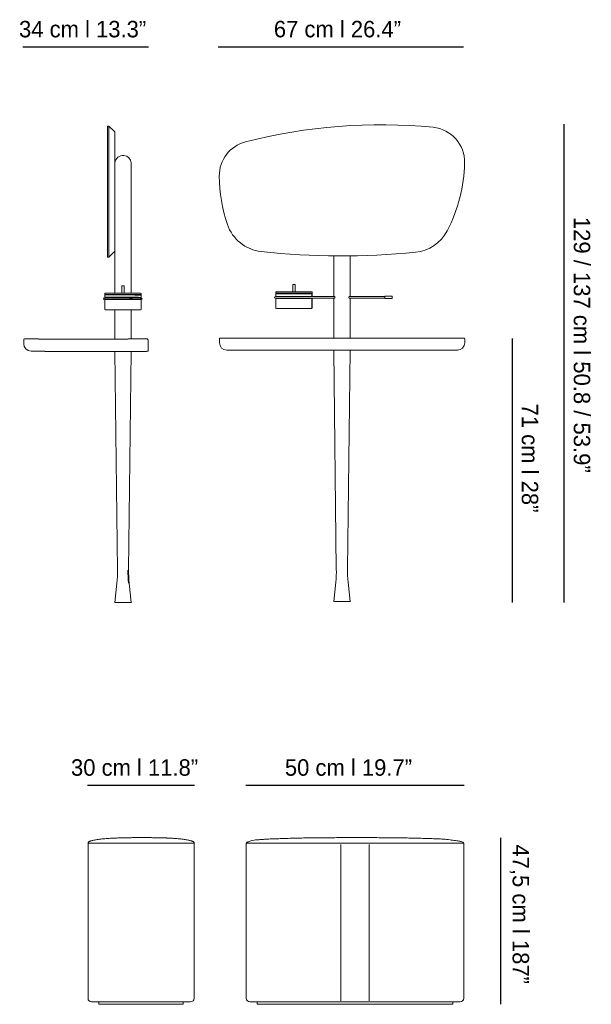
# Model space of a CAD drawing. Header units: inches. Extents: x 73 to 138, y -199 to -88.
import ezdxf

# ---------------------------------------------------------------- set-up
doc = ezdxf.new("R2010")
doc.units = ezdxf.units.IN
doc.header["$MEASUREMENT"] = 0
doc.layers.add('Capa 1', color=7, linetype='Continuous')

msp = doc.modelspace()

# ---------------------------------------------------------------- hatches: boundary and pattern name
at = {"layer": 'Capa 1', "true_color": 0xececec}
h = msp.add_hatch(color=7, dxfattribs=at)
h.dxf.hatch_style = 2
h.paths.add_polyline_path([(106, -119), (106, -119.28), (106, -119)])
h = msp.add_hatch(color=7, dxfattribs=at)
h.dxf.hatch_style = 2
edge = h.paths.add_edge_path()
edge.add_spline(control_points=[(82.47, -119.62), (82.47, -119.62), (82.47, -119.45), (82.47, -119.45), (82.36, -119.51), (82.36, -119.57), (82.47, -119.62)], knot_values=[0, 0, 0, 0, 0.352778, 0.352778, 0.352778, 0.705556, 0.705556, 0.705556, 0.705556], degree=3, periodic=0)
edge.add_line((82.47, -119.62), (82.47, -119.62))
h = msp.add_hatch(color=7, dxfattribs=at)
h.dxf.hatch_style = 2
edge = h.paths.add_edge_path()
edge.add_spline(control_points=[(86.62, -119.62), (86.73, -119.57), (86.73, -119.51), (86.62, -119.45), (86.62, -119.45), (86.62, -119.62), (86.62, -119.62)], knot_values=[0, 0, 0, 0, 1, 1, 1, 2, 2, 2, 2], degree=3, periodic=1)
h = msp.add_hatch(color=7, dxfattribs=at)
h.dxf.hatch_style = 2
h.paths.add_polyline_path([(106, -119.5), (106, -120.56), (106, -119.5)])
h = msp.add_hatch(color=7, dxfattribs=at)
h.dxf.hatch_style = 2
edge = h.paths.add_edge_path()
edge.add_spline(control_points=[(85.17, -150.26), (85.17, -150.76), (85.19, -151.25), (85.24, -151.75), (85.24, -151.75), (85.17, -150.26), (85.17, -150.26)], knot_values=[0, 0, 0, 0, 1, 1, 1, 2, 2, 2, 2], degree=3, periodic=1)

# ---------------------------------------------------------------- linework, layer by layer
at = {"layer": 'Capa 1', "color": 251, "lineweight": 25, "true_color": 0x4a4949}
for points in [[(73.27, -91.03), (87.52, -91.03)], [(95.39, -91.03), (123.22, -91.03)], [(134.58, -99.8), (134.58, -153.94)], [(128.72, -124.05), (128.72, -153.94)], [(80.6, -174.62), (92.73, -174.62)], [(98.54, -174.62), (123.27, -174.62)], [(127.4, -180.59), (127.4, -199.42)]]:
    msp.add_lwpolyline(points, dxfattribs=at)
at = {"layer": 'Capa 1', "color": 251, "lineweight": 15, "true_color": 0x4a4949}
for points in [[(82.84, -100), (83.01, -100)], [(82.84, -100), (82.84, -101.94)], [(83.01, -100), (83.67, -100.66)], [(83.01, -100), (83.01, -101.94)], [(83.67, -102.59), (83.67, -100.66)], [(82.84, -101.94), (82.84, -105.81)], [(83.01, -101.94), (83.01, -105.81)], [(83.67, -105.8), (83.67, -102.59)], [(83.68, -107.29), (83.68, -104.16)], [(85.55, -104.16), (85.55, -107.19)], [(82.84, -105.81), (82.84, -111.28)], [(83.01, -105.81), (83.01, -111.28)], [(83.67, -111.06), (83.67, -105.8)], [(83.68, -110.43), (83.68, -107.54)], [(85.55, -107.65), (85.55, -110.32)], [(82.84, -111.28), (82.84, -114.35)], [(83.01, -111.28), (83.01, -114.35)], [(83.67, -113.69), (83.67, -111.06)], [(83.68, -118.91), (83.68, -110.68)], [(85.55, -110.78), (85.55, -118.91)], [(83.67, -114.17), (83.67, -113.69)], [(82.84, -114.35), (82.84, -114.84)], [(83.67, -114.17), (83.01, -114.84)], [(83.01, -114.35), (83.01, -114.84)], [(108.49, -114.69), (108.49, -119.31)], [(110.36, -119.31), (110.36, -114.69)], [(83.01, -114.84), (82.84, -114.84)], [(84.49, -118.91), (84.49, -118.07)], [(84.74, -118.08), (84.73, -118.08), (84.71, -118.08), (84.68, -118.08), (84.64, -118.07), (84.59, -118.07), (84.55, -118.07), (84.52, -118.07), (84.5, -118.07), (84.49, -118.07)], [(84.74, -118.08), (84.74, -118.91)], [(103.87, -117.93), (103.87, -118.76)], [(103.99, -117.93), (103.87, -117.93)], [(104.12, -117.93), (103.99, -117.93)], [(104.12, -118.76), (104.12, -117.93)], [(82.54, -119.42), (82.54, -119.15)], [(82.55, -119.1), (82.56, -119.1), (82.58, -119.1), (82.62, -119.1), (82.67, -119.1), (82.73, -119.1), (82.81, -119.1), (82.9, -119.1), (83, -119.1), (83.11, -119.1), (83.24, -119.1), (83.37, -119.1), (83.52, -119.1), (83.67, -119.1), (83.82, -119.1), (83.99, -119.1), (84.16, -119.11), (84.33, -119.11), (84.5, -119.11), (84.67, -119.11), (84.85, -119.11), (85.02, -119.11), (85.19, -119.11), (85.35, -119.11), (85.51, -119.11), (85.67, -119.11), (85.81, -119.11), (85.95, -119.11), (86.08, -119.11), (86.2, -119.11), (86.31, -119.11), (86.4, -119.11), (86.49, -119.11), (86.56, -119.11), (86.62, -119.11), (86.66, -119.11), (86.69, -119.11), (86.7, -119.11), (86.71, -119.11)], [(86.66, -119.13), (86.65, -119.13), (86.63, -119.13), (86.59, -119.13), (86.54, -119.13), (86.47, -119.13), (86.4, -119.13), (86.3, -119.13), (86.2, -119.13), (86.09, -119.13), (85.96, -119.13), (85.83, -119.12), (85.68, -119.12), (85.53, -119.12), (85.37, -119.12), (85.21, -119.12), (85.04, -119.12), (84.87, -119.12), (84.7, -119.12), (84.53, -119.12), (84.35, -119.12), (84.18, -119.12), (84.01, -119.12), (83.85, -119.12), (83.69, -119.12), (83.54, -119.12), (83.4, -119.12), (83.26, -119.12), (83.14, -119.12), (83.02, -119.12), (82.92, -119.12), (82.83, -119.12), (82.75, -119.12), (82.68, -119.12), (82.63, -119.12), (82.6, -119.12), (82.58, -119.12), (82.57, -119.12)], [(86.6, -118.91), (86.6, -118.91), (86.58, -118.91), (86.55, -118.91), (86.5, -118.91), (86.44, -118.91), (86.37, -118.91), (86.28, -118.91), (86.18, -118.91), (86.07, -118.91), (85.95, -118.91), (85.82, -118.91), (85.68, -118.91), (85.53, -118.91), (85.37, -118.91), (85.21, -118.91), (85.04, -118.91), (84.88, -118.91), (84.71, -118.91), (84.53, -118.91), (84.36, -118.91), (84.19, -118.91), (84.03, -118.91), (83.86, -118.91), (83.71, -118.91), (83.56, -118.91), (83.42, -118.91), (83.29, -118.91), (83.16, -118.91), (83.05, -118.91), (82.95, -118.91), (82.86, -118.91), (82.79, -118.91), (82.73, -118.91), (82.68, -118.91), (82.64, -118.91), (82.62, -118.91), (82.62, -118.91)], [(86.6, -119.08), (86.6, -119.08), (86.58, -119.08), (86.55, -119.08), (86.5, -119.08), (86.44, -119.08), (86.37, -119.08), (86.28, -119.08), (86.18, -119.08), (86.07, -119.08), (85.95, -119.08), (85.82, -119.08), (85.67, -119.08), (85.53, -119.08), (85.37, -119.08), (85.21, -119.08), (85.04, -119.08), (84.88, -119.08), (84.7, -119.08), (84.53, -119.08), (84.36, -119.08), (84.19, -119.08), (84.03, -119.08), (83.86, -119.08), (83.71, -119.08), (83.56, -119.08), (83.42, -119.08), (83.29, -119.08), (83.16, -119.07), (83.05, -119.07), (82.95, -119.07), (82.86, -119.07), (82.79, -119.07), (82.73, -119.07), (82.68, -119.07), (82.64, -119.07), (82.62, -119.07), (82.62, -119.07)], [(82.7, -119.12), (82.7, -119.07)], [(86.52, -119.08), (86.52, -119.13)], [(86.69, -119.16), (86.69, -119.43)], [(101.92, -119), (101.92, -119.28)], [(103.99, -119), (103.82, -119), (103.65, -119), (103.48, -119), (103.31, -119), (103.15, -119), (102.99, -119), (102.84, -119), (102.7, -119), (102.57, -119), (102.45, -119), (102.34, -119), (102.24, -119), (102.16, -119), (102.08, -119), (102.02, -119), (101.97, -119), (101.94, -119), (101.92, -119), (101.92, -119)], [(101.95, -118.97), (101.95, -118.97), (101.97, -118.97), (102, -118.97), (102.04, -118.97), (102.1, -118.97), (102.17, -118.97), (102.25, -118.97), (102.35, -118.97), (102.46, -118.97), (102.58, -118.97), (102.71, -118.97), (102.85, -118.97), (103, -118.97), (103.15, -118.97), (103.31, -118.97), (103.48, -118.97), (103.65, -118.97), (103.82, -118.97), (103.99, -118.97)], [(102, -118.76), (102, -118.76), (102.02, -118.76), (102.05, -118.76), (102.09, -118.76), (102.15, -118.76), (102.22, -118.76), (102.3, -118.76), (102.4, -118.76), (102.51, -118.76), (102.63, -118.76), (102.76, -118.76), (102.9, -118.76), (103.04, -118.76), (103.2, -118.76), (103.36, -118.76), (103.52, -118.76), (103.69, -118.76), (103.86, -118.76), (104.03, -118.76), (104.2, -118.76), (104.37, -118.76), (104.54, -118.76), (104.7, -118.76), (104.86, -118.76)], [(102, -118.93), (102, -118.93), (102.02, -118.93), (102.05, -118.93), (102.09, -118.93), (102.15, -118.93), (102.22, -118.93), (102.3, -118.93), (102.4, -118.93), (102.51, -118.93), (102.63, -118.93), (102.76, -118.93), (102.9, -118.93), (103.04, -118.93), (103.2, -118.93), (103.36, -118.93), (103.52, -118.93), (103.69, -118.93), (103.86, -118.93), (104.03, -118.93), (104.2, -118.93), (104.37, -118.93), (104.54, -118.93), (104.7, -118.93), (104.86, -118.93)], [(102.08, -118.93), (102.08, -118.97)], [(102.08, -118.93), (102.09, -118.93), (102.12, -118.93), (102.16, -118.93), (102.21, -118.93), (102.27, -118.93), (102.35, -118.93), (102.44, -118.93), (102.55, -118.93), (102.66, -118.93), (102.78, -118.93), (102.92, -118.93), (103.06, -118.93), (103.21, -118.93), (103.36, -118.93), (103.52, -118.93), (103.69, -118.93), (103.85, -118.93), (104.02, -118.93), (104.18, -118.93), (104.35, -118.93), (104.51, -118.93), (104.67, -118.93), (104.82, -118.93)], [(103.99, -118.97), (104.17, -118.97), (104.34, -118.97), (104.51, -118.97), (104.67, -118.97), (104.83, -118.97), (104.99, -118.97), (105.14, -118.97), (105.28, -118.97), (105.41, -118.97), (105.53, -118.97), (105.64, -118.97), (105.73, -118.97), (105.82, -118.97), (105.89, -118.97), (105.95, -118.97), (105.99, -118.97), (106.02, -118.97), (106.03, -118.97), (106.04, -118.97)], [(106.07, -119), (106.06, -119), (106.05, -119), (106.01, -119), (105.97, -119), (105.91, -119), (105.83, -119), (105.75, -119), (105.65, -119), (105.54, -119), (105.41, -119), (105.28, -119), (105.14, -119), (104.99, -119), (104.84, -119), (104.68, -119), (104.51, -119), (104.34, -119), (104.17, -119), (103.99, -119)], [(105.9, -118.97), (105.9, -118.93)], [(106.07, -119.28), (106.07, -119)], [(115.13, -119.26), (114.3, -119.26)], [(114.3, -119.26), (114.3, -119.51)], [(115.13, -119.26), (115.13, -119.51)], [(82.54, -119.45), (86.69, -119.45)], [(86.69, -119.62), (82.54, -119.62)], [(82.54, -120.71), (82.54, -119.65)], [(86.71, -119.39), (86.7, -119.39), (86.68, -119.39), (86.64, -119.39), (86.59, -119.39), (86.52, -119.39), (86.45, -119.39), (86.36, -119.38), (86.25, -119.38), (86.14, -119.38), (86.02, -119.38), (85.88, -119.38), (85.74, -119.38), (85.59, -119.38), (85.43, -119.38), (85.27, -119.38), (85.1, -119.38), (84.93, -119.38), (84.76, -119.38), (84.58, -119.38), (84.41, -119.38), (84.24, -119.38), (84.07, -119.38), (83.9, -119.38), (83.74, -119.38), (83.59, -119.38), (83.44, -119.38), (83.3, -119.38), (83.18, -119.38), (83.06, -119.38), (82.95, -119.38), (82.85, -119.38), (82.77, -119.38), (82.7, -119.38), (82.64, -119.38), (82.6, -119.38), (82.57, -119.38), (82.55, -119.38), (82.55, -119.38)], [(82.55, -119.6), (82.56, -119.6), (82.58, -119.6), (82.62, -119.6), (82.67, -119.6), (82.73, -119.6), (82.81, -119.6), (82.9, -119.6), (83, -119.6), (83.11, -119.6), (83.24, -119.6), (83.37, -119.6), (83.52, -119.6), (83.67, -119.6), (83.82, -119.6), (83.99, -119.6), (84.15, -119.6), (84.32, -119.6), (84.5, -119.6), (84.67, -119.6), (84.84, -119.6), (85.02, -119.6), (85.19, -119.6), (85.35, -119.6), (85.51, -119.6), (85.67, -119.6), (85.81, -119.61), (85.95, -119.61), (86.08, -119.61), (86.2, -119.61), (86.31, -119.61), (86.4, -119.61), (86.49, -119.61), (86.56, -119.61), (86.62, -119.61), (86.66, -119.61), (86.69, -119.61), (86.7, -119.61), (86.7, -119.61)], [(86.68, -119.58), (86.67, -119.58), (86.65, -119.58), (86.62, -119.58), (86.56, -119.58), (86.5, -119.58), (86.42, -119.58), (86.33, -119.58), (86.23, -119.58), (86.11, -119.58), (85.98, -119.58), (85.85, -119.58), (85.7, -119.57), (85.55, -119.57), (85.39, -119.57), (85.35, -119.57)], [(86.66, -119.62), (86.66, -119.63)], [(86.69, -119.65), (86.68, -120.71)], [(106.06, -119.31), (101.88, -119.31)], [(101.88, -119.47), (105.86, -119.47)], [(101.92, -119.28), (101.93, -119.28), (101.96, -119.28), (101.99, -119.28), (102.05, -119.28), (102.12, -119.28), (102.2, -119.28), (102.29, -119.28), (102.39, -119.28), (102.51, -119.28), (102.64, -119.28), (102.77, -119.28), (102.92, -119.28), (103.07, -119.28), (103.23, -119.28), (103.39, -119.28), (103.56, -119.28), (103.73, -119.28), (103.91, -119.28), (104.08, -119.28), (104.25, -119.28), (104.42, -119.28), (104.59, -119.28), (104.76, -119.28), (104.92, -119.28), (105.07, -119.28), (105.21, -119.28), (105.35, -119.28), (105.48, -119.28), (105.59, -119.28), (105.7, -119.28), (105.79, -119.28), (105.87, -119.28), (105.94, -119.28), (105.99, -119.28), (106.03, -119.28), (106.06, -119.28), (106.07, -119.28)], [(101.92, -119.5), (101.92, -120.56)], [(103.99, -119.5), (103.82, -119.5), (103.65, -119.5), (103.48, -119.5), (103.31, -119.5), (103.15, -119.5), (102.99, -119.5), (102.84, -119.5), (102.7, -119.5), (102.57, -119.5), (102.45, -119.5), (102.34, -119.5), (102.24, -119.5), (102.16, -119.5), (102.08, -119.5), (102.02, -119.5), (101.97, -119.5), (101.94, -119.5), (101.92, -119.5), (101.92, -119.5)], [(106.07, -119.5), (106.06, -119.5), (106.05, -119.5), (106.01, -119.5), (105.97, -119.5), (105.91, -119.5), (105.83, -119.5), (105.75, -119.5), (105.65, -119.5), (105.54, -119.5), (105.41, -119.5), (105.28, -119.5), (105.14, -119.5), (104.99, -119.5), (104.84, -119.5), (104.68, -119.5), (104.51, -119.5), (104.34, -119.5), (104.17, -119.5), (103.99, -119.5)], [(106.83, -119.31), (105.85, -119.31)], [(105.85, -119.47), (106.83, -119.47)], [(106.07, -120.56), (106.07, -119.5)], [(108.59, -119.31), (106.83, -119.31)], [(106.83, -119.47), (108.59, -119.47)], [(108.49, -119.47), (108.49, -123.99)], [(110.25, -119.47), (114.3, -119.47)], [(114.3, -119.31), (110.26, -119.31)], [(110.36, -123.99), (110.36, -119.47)], [(114.3, -119.51), (115.13, -119.51)], [(82.62, -120.79), (82.62, -120.79), (82.65, -120.79), (82.68, -120.79), (82.74, -120.79), (82.8, -120.79), (82.88, -120.79), (82.97, -120.79), (83.07, -120.79), (83.19, -120.79), (83.31, -120.79), (83.45, -120.79), (83.59, -120.79), (83.74, -120.79), (83.9, -120.79), (84.06, -120.79), (84.23, -120.79), (84.4, -120.79), (84.57, -120.79), (84.74, -120.79), (84.91, -120.79), (85.08, -120.79), (85.24, -120.79), (85.4, -120.79), (85.55, -120.79), (85.7, -120.79), (85.84, -120.79), (85.97, -120.79), (86.09, -120.8), (86.2, -120.8), (86.3, -120.8), (86.38, -120.8), (86.45, -120.8), (86.51, -120.8), (86.55, -120.8), (86.58, -120.8), (86.6, -120.8), (86.6, -120.8)], [(83.68, -124.13), (83.68, -120.79)], [(85.55, -120.79), (85.55, -124.13)], [(103.99, -120.64), (103.82, -120.64), (103.65, -120.64), (103.48, -120.64), (103.32, -120.64), (103.16, -120.64), (103.01, -120.64), (102.86, -120.64), (102.73, -120.64), (102.6, -120.64), (102.48, -120.64), (102.38, -120.64), (102.28, -120.64), (102.2, -120.64), (102.13, -120.64), (102.08, -120.64), (102.04, -120.64), (102.01, -120.64), (102, -120.65)], [(102, -120.65), (102.01, -120.65), (102.02, -120.65), (102.06, -120.65), (102.1, -120.65), (102.16, -120.65), (102.24, -120.65), (102.33, -120.65), (102.43, -120.65), (102.54, -120.65), (102.66, -120.65), (102.8, -120.65), (102.94, -120.65), (103.09, -120.65), (103.24, -120.65), (103.4, -120.65), (103.57, -120.65), (103.74, -120.65), (103.91, -120.65), (104.08, -120.65), (104.25, -120.65), (104.42, -120.65), (104.58, -120.65), (104.75, -120.65), (104.9, -120.65), (105.05, -120.65), (105.19, -120.65), (105.32, -120.65), (105.45, -120.65), (105.56, -120.65), (105.66, -120.65), (105.75, -120.65), (105.82, -120.65), (105.88, -120.65), (105.93, -120.65), (105.96, -120.65), (105.98, -120.65), (105.98, -120.65)], [(102, -120.65), (102, -120.65)], [(105.98, -120.65), (105.98, -120.65)], [(73.36, -124.18), (73.36, -124.64)], [(75.03, -124.1), (73.44, -124.1)], [(78.84, -124.13), (75.02, -124.13)], [(85.17, -124.13), (78.84, -124.13)], [(87.4, -124.1), (85.18, -124.1)], [(87.48, -124.18), (87.48, -125.48)], [(95.54, -124.07), (95.54, -124.53)], [(95.63, -123.99), (98.89, -123.99)], [(98.89, -123.99), (119.4, -123.99)], [(119.4, -123.99), (123.27, -123.99)], [(123.35, -124.53), (123.35, -124.07)], [(74.19, -125.48), (75.77, -125.48)], [(75.76, -125.51), (78.84, -125.51)], [(78.84, -125.51), (87.28, -125.51)], [(83.98, -150.26), (83.68, -125.51)], [(85.55, -125.51), (85.25, -150.26)], [(87.3, -125.48), (87.48, -125.48)], [(99.01, -125.37), (96.37, -125.37)], [(119.4, -125.37), (99.01, -125.37)], [(108.79, -150.14), (108.49, -125.39)], [(110.36, -125.39), (110.06, -150.14)], [(122.52, -125.37), (119.4, -125.37)], [(83.68, -153.93), (83.91, -151.75)], [(85.31, -151.75), (85.55, -153.93)], [(108.49, -153.81), (108.73, -151.63)], [(110.13, -151.63), (110.36, -153.81)], [(108.51, -153.81), (110.38, -153.81)], [(83.69, -153.93), (85.56, -153.93)], [(80.65, -181.18), (82.22, -181.18)], [(80.65, -181.18), (80.65, -198.73)], [(85.1, -181.18), (82.22, -181.18)], [(85.1, -181.18), (90.94, -181.18)], [(90.94, -181.18), (92.68, -181.18)], [(92.68, -181.18), (92.68, -198.73)], [(98.59, -181.18), (98.59, -198.73)], [(98.59, -181.18), (101.05, -181.18)], [(120.87, -181.18), (101.05, -181.18)], [(109.29, -199.02), (109.29, -181.31)], [(112.53, -181.31), (112.53, -199.02)], [(123.23, -181.18), (120.87, -181.18)], [(123.23, -198.73), (123.23, -181.18)], [(81.06, -199.15), (82.63, -199.15)], [(81.89, -199.42), (81.89, -199.15)], [(81.89, -199.42), (83.46, -199.42)], [(82.63, -199.15), (85.1, -199.15)], [(83.46, -199.42), (85.1, -199.42)], [(85.1, -199.15), (90.73, -199.15)], [(85.1, -199.42), (90.31, -199.42)], [(90.31, -199.42), (91.44, -199.42)], [(90.73, -199.15), (92.27, -199.15)], [(91.44, -199.42), (91.44, -199.15)], [(101.11, -199.15), (99, -199.15)], [(99.83, -199.42), (99.83, -199.15)], [(101.24, -199.42), (99.83, -199.42)], [(120.87, -199.15), (101.11, -199.15)], [(120.87, -199.42), (101.24, -199.42)], [(122.81, -199.15), (120.87, -199.15)], [(121.98, -199.42), (120.87, -199.42)], [(121.98, -199.42), (121.98, -199.15)]]:
    msp.add_lwpolyline(points, dxfattribs=at)
at = {"layer": 'Capa 1', "lineweight": 0}
for points in [[(106, -119), (106, -119.28), (106, -119), (106, -119)], [(106, -119.5), (106, -120.56), (106, -119.5), (106, -119.5)]]:
    msp.add_lwpolyline(points, dxfattribs=at)
at = {"layer": 'Capa 1', "color": 253, "lineweight": 5, "true_color": 0xb2b2b1}
for points in [[(128.87, -124.03), (128.87, -124.03)], [(134.75, -153.94), (134.75, -153.94)]]:
    msp.add_lwpolyline(points, dxfattribs=at)
at = {"layer": 'Capa 1', "color": 251, "lineweight": 5, "true_color": 0x4a4949}
for points in [[(80.62, -174.68), (80.62, -174.68)], [(92.71, -174.65), (92.71, -174.65)], [(98.56, -174.68), (98.56, -174.68)], [(123.29, -174.65), (123.29, -174.65)], [(127.4, -180.61), (127.4, -180.61)], [(127.4, -199.39), (127.4, -199.39)]]:
    msp.add_lwpolyline(points, dxfattribs=at)
at = {"layer": 'Capa 1', "color": 251, "lineweight": 15, "true_color": 0x4a4949}
for points in [[(119.76, -100.14), (112.63, -99.44), (105.43, -100), (98.49, -101.8)], [(123.32, -104.18), (123.37, -102.1), (121.82, -100.34), (119.76, -100.14)], [(98.49, -101.8), (96.73, -102.25), (95.51, -103.84), (95.52, -105.66)], [(121.36, -111.84), (122.59, -109.47), (123.26, -106.85), (123.32, -104.18)], [(95.52, -105.66), (95.53, -107.52), (95.84, -109.37), (96.44, -111.13)], [(85.55, -107.65), (85.51, -107.5), (85.51, -107.34), (85.55, -107.19)], [(85.55, -110.78), (85.51, -110.63), (85.51, -110.47), (85.55, -110.32)], [(96.44, -111.13), (97.02, -112.81), (98.51, -114.01), (100.27, -114.2)], [(117.75, -114.29), (119.29, -114.14), (120.65, -113.22), (121.36, -111.84)], [(100.27, -114.2), (106.08, -114.83), (111.94, -114.85), (117.75, -114.29)], [(82.54, -119.15), (82.54, -119.13), (82.55, -119.12), (82.57, -119.12)], [(86.66, -119.13), (86.67, -119.13), (86.69, -119.14), (86.69, -119.16)], [(102, -118.93), (102.03, -118.93), (102.06, -118.93), (102.08, -118.93)], [(105.9, -118.93), (105.54, -118.93), (105.18, -118.93), (104.82, -118.93)], [(105.98, -118.76), (105.61, -118.76), (105.23, -118.76), (104.86, -118.76)], [(105.98, -118.93), (105.61, -118.93), (105.23, -118.93), (104.86, -118.93)], [(105.9, -118.93), (105.93, -118.93), (105.96, -118.93), (105.98, -118.93)], [(82.56, -119.45), (82.54, -119.45), (82.54, -119.44), (82.54, -119.42)], [(82.54, -119.65), (82.54, -119.64), (82.54, -119.63), (82.55, -119.62)], [(86.66, -119.63), (86.68, -119.63), (86.69, -119.64), (86.69, -119.65)], [(86.69, -119.43), (86.69, -119.44), (86.68, -119.45), (86.68, -119.45)], [(82.62, -120.79), (82.57, -120.79), (82.54, -120.75), (82.54, -120.71)], [(86.68, -120.71), (86.68, -120.76), (86.65, -120.8), (86.6, -120.8)], [(73.36, -124.18), (73.36, -124.13), (73.4, -124.1), (73.44, -124.1)], [(74.19, -125.48), (73.73, -125.48), (73.36, -125.1), (73.36, -124.64)], [(87.38, -124.13), (87.42, -124.13), (87.46, -124.17), (87.46, -124.22)], [(95.63, -123.99), (95.58, -123.99), (95.54, -124.02), (95.54, -124.07)], [(95.54, -124.53), (95.54, -124.99), (95.92, -125.37), (96.37, -125.37)], [(122.52, -125.37), (122.98, -125.37), (123.35, -124.99), (123.35, -124.53)], [(123.35, -124.07), (123.35, -124.02), (123.31, -123.99), (123.27, -123.99)], [(83.98, -150.26), (83.99, -150.76), (83.97, -151.25), (83.91, -151.75)], [(85.31, -151.75), (85.26, -151.25), (85.24, -150.76), (85.25, -150.26)], [(108.79, -150.14), (108.8, -150.64), (108.78, -151.13), (108.73, -151.63)], [(110.13, -151.63), (110.07, -151.13), (110.05, -150.64), (110.06, -150.14)], [(81.06, -199.15), (80.84, -199.15), (80.65, -198.96), (80.65, -198.73)], [(92.68, -198.73), (92.68, -198.96), (92.5, -199.15), (92.27, -199.15)], [(98.59, -198.73), (98.59, -198.96), (98.78, -199.15), (99, -199.15)], [(122.81, -199.15), (123.04, -199.15), (123.23, -198.96), (123.23, -198.73)]]:
    msp.add_open_spline(points, degree=3, dxfattribs=at)
for points, knots in [([(83.68, -104.16), (83.74, -103.64), (84.21, -103.27), (84.72, -103.33), (85.16, -103.38), (85.5, -103.72), (85.55, -104.16)], [0, 0, 0, 0, 1, 1, 1, 2, 2, 2, 2]), ([(83.69, -107.42), (83.69, -107.4), (83.69, -107.39), (83.69, -107.38), (83.69, -107.36), (83.69, -107.35), (83.69, -107.34), (83.68, -107.33), (83.68, -107.32), (83.68, -107.31), (83.68, -107.3), (83.68, -107.3), (83.68, -107.3), (83.68, -107.3), (83.68, -107.29), (83.68, -107.29)], [0, 0, 0, 0, 1, 1, 1, 2, 2, 2, 3, 3, 3, 4, 4, 4, 5, 5, 5, 5]), ([(83.69, -107.4), (83.69, -107.4), (83.69, -107.45), (83.69, -107.45), (83.69, -107.46), (83.69, -107.47), (83.69, -107.49), (83.69, -107.5), (83.68, -107.51), (83.68, -107.52), (83.68, -107.52), (83.68, -107.53), (83.68, -107.53)], [0, 0, 0, 0, 1, 1, 1, 2, 2, 2, 3, 3, 3, 4, 4, 4, 4]), ([(83.68, -107.54), (83.68, -107.55), (83.68, -107.54), (83.68, -107.54), (83.68, -107.53), (83.68, -107.52), (83.68, -107.52), (83.68, -107.51), (83.69, -107.5), (83.69, -107.49), (83.69, -107.47), (83.69, -107.46), (83.69, -107.45), (83.69, -107.45), (83.69, -107.42), (83.69, -107.42)], [0, 0, 0, 0, 1, 1, 1, 2, 2, 2, 3, 3, 3, 4, 4, 4, 5, 5, 5, 5]), ([(83.69, -110.55), (83.69, -110.54), (83.69, -110.52), (83.69, -110.51), (83.69, -110.5), (83.69, -110.49), (83.69, -110.47), (83.68, -110.46), (83.68, -110.45), (83.68, -110.45), (83.68, -110.44), (83.68, -110.43), (83.68, -110.43), (83.68, -110.43), (83.68, -110.43), (83.68, -110.43)], [0, 0, 0, 0, 1, 1, 1, 2, 2, 2, 3, 3, 3, 4, 4, 4, 5, 5, 5, 5]), ([(83.69, -110.54), (83.69, -110.54), (83.69, -110.58), (83.69, -110.58), (83.69, -110.59), (83.69, -110.61), (83.69, -110.62), (83.69, -110.63), (83.68, -110.64), (83.68, -110.65), (83.68, -110.66), (83.68, -110.66), (83.68, -110.67)], [0, 0, 0, 0, 1, 1, 1, 2, 2, 2, 3, 3, 3, 4, 4, 4, 4]), ([(83.68, -110.68), (83.68, -110.68), (83.68, -110.68), (83.68, -110.67), (83.68, -110.67), (83.68, -110.66), (83.68, -110.65), (83.68, -110.64), (83.69, -110.63), (83.69, -110.62), (83.69, -110.61), (83.69, -110.59), (83.69, -110.58), (83.69, -110.58), (83.69, -110.55), (83.69, -110.55)], [0, 0, 0, 0, 1, 1, 1, 2, 2, 2, 3, 3, 3, 4, 4, 4, 5, 5, 5, 5]), ([(82.62, -119.07), (82.57, -119.07), (82.54, -119.04), (82.54, -118.99), (82.54, -118.94), (82.58, -118.91), (82.62, -118.91)], [0, 0, 0, 0, 1, 1, 1, 2, 2, 2, 2]), ([(86.6, -118.91), (86.65, -118.91), (86.69, -118.95), (86.69, -119), (86.69, -119.04), (86.65, -119.08), (86.6, -119.08)], [0, 0, 0, 0, 1, 1, 1, 2, 2, 2, 2]), ([(101.99, -118.76), (101.99, -118.76), (101.98, -118.76), (101.98, -118.77), (101.98, -118.77), (101.98, -118.77), (101.97, -118.77), (101.97, -118.77), (101.96, -118.78), (101.95, -118.78), (101.94, -118.78), (101.94, -118.79), (101.93, -118.8), (101.93, -118.81), (101.92, -118.82), (101.92, -118.83), (101.92, -118.84), (101.92, -118.85), (101.92, -118.86), (101.92, -118.87), (101.92, -118.88), (101.93, -118.88), (101.93, -118.89), (101.94, -118.9), (101.94, -118.91), (101.94, -118.91), (101.95, -118.91), (101.96, -118.92), (101.96, -118.92), (101.96, -118.92), (101.97, -118.92), (101.97, -118.93), (101.98, -118.93), (101.98, -118.93), (101.98, -118.93), (101.98, -118.93), (101.99, -118.93), (101.99, -118.93), (101.99, -118.93), (101.99, -118.93)], [0, 0, 0, 0, 1, 1, 1, 2, 2, 2, 3, 3, 3, 4, 4, 4, 5, 5, 5, 6, 6, 6, 7, 7, 7, 8, 8, 8, 9, 9, 9, 10, 10, 10, 11, 11, 11, 12, 12, 12, 13, 13, 13, 13]), ([(101.93, -118.98), (101.93, -118.98), (101.93, -118.98), (101.93, -118.98), (101.93, -118.98), (101.92, -118.99), (101.92, -118.99), (101.92, -118.99), (101.92, -119), (101.92, -119), (101.92, -119), (101.92, -119), (101.92, -119)], [0, 0, 0, 0, 1, 1, 1, 2, 2, 2, 3, 3, 3, 4, 4, 4, 4]), ([(105.99, -118.93), (105.99, -118.93), (106, -118.93), (106, -118.93), (106, -118.93), (106, -118.93), (106, -118.93), (106.01, -118.93), (106.01, -118.93), (106.01, -118.93), (106.02, -118.92), (106.02, -118.92), (106.03, -118.92), (106.04, -118.91), (106.05, -118.91), (106.05, -118.9), (106.06, -118.89), (106.06, -118.88), (106.06, -118.87), (106.07, -118.86), (106.07, -118.85), (106.07, -118.84), (106.07, -118.83), (106.07, -118.82), (106.06, -118.81), (106.06, -118.81), (106.05, -118.8), (106.05, -118.79), (106.04, -118.79), (106.04, -118.78), (106.03, -118.78), (106.03, -118.78), (106.02, -118.77), (106.02, -118.77), (106.02, -118.77), (106.01, -118.77), (106.01, -118.77), (106.01, -118.77), (106, -118.76), (106, -118.76), (106, -118.76), (106, -118.76), (106, -118.76), (106, -118.76), (105.99, -118.76), (105.99, -118.76), (105.99, -118.76), (105.99, -118.76), (105.99, -118.76)], [0, 0, 0, 0, 1, 1, 1, 2, 2, 2, 3, 3, 3, 4, 4, 4, 5, 5, 5, 6, 6, 6, 7, 7, 7, 8, 8, 8, 9, 9, 9, 10, 10, 10, 11, 11, 11, 12, 12, 12, 13, 13, 13, 14, 14, 14, 15, 15, 15, 16, 16, 16, 16]), ([(106.07, -119), (106.07, -119), (106.07, -119), (106.07, -119), (106.07, -119), (106.07, -118.99), (106.06, -118.99), (106.06, -118.99), (106.06, -118.98), (106.06, -118.98), (106.06, -118.98), (106.06, -118.98), (106.05, -118.98), (106.05, -118.98), (106.05, -118.98), (106.05, -118.98), (106.05, -118.98), (106.05, -118.97), (106.05, -118.97)], [0, 0, 0, 0, 1, 1, 1, 2, 2, 2, 3, 3, 3, 4, 4, 4, 5, 5, 5, 6, 6, 6, 6]), ([(82.54, -119.62), (82.49, -119.62), (82.46, -119.58), (82.46, -119.54), (82.46, -119.49), (82.49, -119.45), (82.54, -119.45)], [0, 0, 0, 0, 1, 1, 1, 2, 2, 2, 2]), ([(86.69, -119.45), (86.73, -119.45), (86.77, -119.49), (86.77, -119.54), (86.77, -119.58), (86.73, -119.62), (86.69, -119.62)], [0, 0, 0, 0, 1, 1, 1, 2, 2, 2, 2]), ([(101.88, -119.31), (101.84, -119.31), (101.8, -119.34), (101.8, -119.39), (101.8, -119.44), (101.84, -119.47), (101.88, -119.47)], [0, 0, 0, 0, 1, 1, 1, 2, 2, 2, 2]), ([(101.92, -119.28), (101.92, -119.28), (101.92, -119.29), (101.92, -119.29), (101.92, -119.29), (101.92, -119.29), (101.92, -119.3), (101.92, -119.3), (101.93, -119.3), (101.93, -119.3)], [0, 0, 0, 0, 1, 1, 1, 2, 2, 2, 3, 3, 3, 3]), ([(101.93, -119.48), (101.93, -119.48), (101.92, -119.48), (101.92, -119.49), (101.92, -119.49), (101.92, -119.49), (101.92, -119.5), (101.92, -119.5), (101.92, -119.5), (101.92, -119.5)], [0, 0, 0, 0, 1, 1, 1, 2, 2, 2, 3, 3, 3, 3]), ([(106.05, -119.31), (106.05, -119.31), (106.06, -119.31), (106.06, -119.31), (106.06, -119.3), (106.06, -119.3), (106.06, -119.3), (106.07, -119.29), (106.07, -119.29), (106.07, -119.29), (106.07, -119.29), (106.07, -119.28), (106.07, -119.28)], [0, 0, 0, 0, 1, 1, 1, 2, 2, 2, 3, 3, 3, 4, 4, 4, 4]), ([(106.07, -119.5), (106.07, -119.5), (106.07, -119.5), (106.07, -119.5), (106.07, -119.49), (106.07, -119.49), (106.06, -119.49), (106.06, -119.48), (106.06, -119.48), (106.06, -119.48), (106.06, -119.48), (106.06, -119.48), (106.05, -119.48)], [0, 0, 0, 0, 1, 1, 1, 2, 2, 2, 3, 3, 3, 4, 4, 4, 4]), ([(108.63, -119.39), (108.63, -119.38), (108.63, -119.37), (108.63, -119.36), (108.63, -119.36), (108.63, -119.35), (108.62, -119.34), (108.62, -119.34), (108.62, -119.33), (108.61, -119.32), (108.61, -119.32), (108.61, -119.31), (108.6, -119.31), (108.6, -119.31), (108.59, -119.31), (108.59, -119.31)], [0, 0, 0, 0, 1, 1, 1, 2, 2, 2, 3, 3, 3, 4, 4, 4, 5, 5, 5, 5]), ([(108.59, -119.47), (108.59, -119.47), (108.59, -119.47), (108.6, -119.47), (108.6, -119.47), (108.61, -119.46), (108.61, -119.46), (108.62, -119.45), (108.62, -119.44), (108.63, -119.43), (108.63, -119.42), (108.63, -119.42), (108.63, -119.41), (108.63, -119.4), (108.63, -119.4), (108.63, -119.39)], [0, 0, 0, 0, 1, 1, 1, 2, 2, 2, 3, 3, 3, 4, 4, 4, 5, 5, 5, 5]), ([(110.26, -119.31), (110.26, -119.31), (110.25, -119.31), (110.25, -119.31), (110.24, -119.31), (110.24, -119.32), (110.23, -119.32), (110.23, -119.33), (110.22, -119.34), (110.22, -119.35), (110.22, -119.36), (110.22, -119.36), (110.21, -119.37), (110.21, -119.38), (110.21, -119.38), (110.21, -119.39)], [0, 0, 0, 0, 1, 1, 1, 2, 2, 2, 3, 3, 3, 4, 4, 4, 5, 5, 5, 5]), ([(110.21, -119.39), (110.21, -119.4), (110.21, -119.41), (110.21, -119.41), (110.22, -119.42), (110.22, -119.43), (110.22, -119.44), (110.22, -119.44), (110.23, -119.45), (110.23, -119.45), (110.23, -119.46), (110.24, -119.47), (110.24, -119.47), (110.25, -119.47), (110.25, -119.47), (110.26, -119.47)], [0, 0, 0, 0, 1, 1, 1, 2, 2, 2, 3, 3, 3, 4, 4, 4, 5, 5, 5, 5]), ([(101.92, -120.56), (101.92, -120.56), (101.92, -120.56), (101.92, -120.56), (101.92, -120.57), (101.92, -120.58), (101.92, -120.6), (101.93, -120.6), (101.93, -120.61), (101.94, -120.61), (101.94, -120.62), (101.94, -120.63), (101.95, -120.63), (101.96, -120.63), (101.96, -120.63), (101.97, -120.64), (101.97, -120.64), (101.97, -120.64), (101.98, -120.64), (101.98, -120.64), (101.98, -120.64), (101.99, -120.64), (101.99, -120.64), (101.99, -120.64), (101.99, -120.64), (101.99, -120.64), (101.99, -120.64), (101.99, -120.64)], [0, 0, 0, 0, 1, 1, 1, 2, 2, 2, 3, 3, 3, 4, 4, 4, 5, 5, 5, 6, 6, 6, 7, 7, 7, 8, 8, 8, 9, 9, 9, 9]), ([(105.98, -120.65), (105.98, -120.65), (105.97, -120.64), (105.97, -120.64), (105.97, -120.64), (105.95, -120.64), (105.95, -120.64), (105.95, -120.64), (105.91, -120.64), (105.91, -120.64), (105.91, -120.64), (105.85, -120.64), (105.85, -120.64), (105.85, -120.64), (105.79, -120.64), (105.79, -120.64), (105.79, -120.64), (105.7, -120.64), (105.7, -120.64), (105.7, -120.64), (105.61, -120.64), (105.61, -120.64), (105.61, -120.64), (105.5, -120.64), (105.5, -120.64), (105.5, -120.64), (105.39, -120.64), (105.39, -120.64), (105.39, -120.64), (105.26, -120.64), (105.26, -120.64), (105.26, -120.64), (105.12, -120.64), (105.12, -120.64), (105.12, -120.64), (104.98, -120.64), (104.98, -120.64), (104.98, -120.64), (104.82, -120.64), (104.82, -120.64), (104.82, -120.64), (104.67, -120.64), (104.67, -120.64), (104.67, -120.64), (104.5, -120.64), (104.5, -120.64), (104.5, -120.64), (104.33, -120.64), (104.33, -120.64), (104.33, -120.64), (104.16, -120.64), (104.16, -120.64), (104.16, -120.64), (103.99, -120.64), (103.99, -120.64)], [0, 0, 0, 0, 1, 1, 1, 2, 2, 2, 3, 3, 3, 4, 4, 4, 5, 5, 5, 6, 6, 6, 7, 7, 7, 8, 8, 8, 9, 9, 9, 10, 10, 10, 11, 11, 11, 12, 12, 12, 13, 13, 13, 14, 14, 14, 15, 15, 15, 16, 16, 16, 17, 17, 17, 18, 18, 18, 18]), ([(105.99, -120.64), (105.99, -120.64), (105.99, -120.64), (105.99, -120.64), (105.99, -120.64), (106, -120.64), (106, -120.64), (106, -120.64), (106, -120.64), (106.01, -120.64), (106.01, -120.64), (106.01, -120.64), (106.02, -120.64), (106.02, -120.64), (106.03, -120.63), (106.03, -120.63), (106.04, -120.62), (106.05, -120.62), (106.05, -120.61), (106.06, -120.6), (106.06, -120.59), (106.07, -120.58), (106.07, -120.57), (106.07, -120.57), (106.07, -120.56)], [0, 0, 0, 0, 1, 1, 1, 2, 2, 2, 3, 3, 3, 4, 4, 4, 5, 5, 5, 6, 6, 6, 7, 7, 7, 8, 8, 8, 8]), ([(80.65, -181.18), (80.65, -181.17), (80.65, -181.16), (80.65, -181.15), (80.65, -181.14), (80.66, -181.13), (80.66, -181.12), (80.66, -181.11), (80.67, -181.11), (80.67, -181.1), (80.68, -181.09), (80.69, -181.07), (80.7, -181.06), (80.72, -181.05), (80.73, -181.04), (80.75, -181.03), (80.77, -181.01), (80.8, -181), (80.82, -180.98), (80.85, -180.97), (80.88, -180.95), (80.92, -180.94), (80.95, -180.93), (80.99, -180.91), (81.03, -180.9), (81.08, -180.89), (81.14, -180.87), (81.19, -180.86), (81.25, -180.84), (81.31, -180.83), (81.37, -180.82), (81.44, -180.8), (81.52, -180.79), (81.59, -180.78), (81.66, -180.77), (81.74, -180.76), (81.82, -180.75), (81.91, -180.73), (82, -180.72), (82.09, -180.71), (82.18, -180.7), (82.28, -180.69), (82.38, -180.69), (82.48, -180.68), (82.59, -180.67), (82.69, -180.66), (82.8, -180.65), (82.92, -180.64), (83.03, -180.64), (83.15, -180.63), (83.27, -180.62), (83.39, -180.62), (83.53, -180.61), (83.66, -180.6), (83.8, -180.6), (83.94, -180.59), (84.08, -180.59), (84.22, -180.58), (84.37, -180.58), (84.52, -180.57), (84.68, -180.57), (84.84, -180.57), (85, -180.56), (85.16, -180.56), (85.33, -180.56), (85.5, -180.56), (85.67, -180.55), (85.84, -180.55), (86.02, -180.55), (86.2, -180.55), (86.39, -180.55), (86.58, -180.55), (86.76, -180.55)], [0, 0, 0, 0, 1, 1, 1, 2, 2, 2, 3, 3, 3, 4, 4, 4, 5, 5, 5, 6, 6, 6, 7, 7, 7, 8, 8, 8, 9, 9, 9, 10, 10, 10, 11, 11, 11, 12, 12, 12, 13, 13, 13, 14, 14, 14, 15, 15, 15, 16, 16, 16, 17, 17, 17, 18, 18, 18, 19, 19, 19, 20, 20, 20, 21, 21, 21, 22, 22, 22, 23, 23, 23, 24, 24, 24, 24]), ([(92.68, -181.18), (92.68, -181.17), (92.68, -181.16), (92.68, -181.15), (92.68, -181.14), (92.68, -181.13), (92.67, -181.12), (92.67, -181.11), (92.66, -181.11), (92.66, -181.1), (92.65, -181.09), (92.64, -181.07), (92.63, -181.06), (92.62, -181.05), (92.61, -181.04), (92.59, -181.03), (92.57, -181.01), (92.54, -181), (92.52, -180.98), (92.49, -180.97), (92.46, -180.95), (92.43, -180.94), (92.39, -180.93), (92.35, -180.91), (92.31, -180.9), (92.26, -180.89), (92.21, -180.87), (92.16, -180.86), (92.1, -180.84), (92.04, -180.83), (91.98, -180.82), (91.91, -180.8), (91.85, -180.79), (91.78, -180.78), (91.7, -180.77), (91.62, -180.76), (91.55, -180.75), (91.46, -180.73), (91.38, -180.72), (91.29, -180.71), (91.2, -180.7), (91.1, -180.69), (91.01, -180.69), (90.91, -180.68), (90.81, -180.67), (90.71, -180.66), (90.6, -180.65), (90.49, -180.64), (90.38, -180.64), (90.26, -180.63), (90.15, -180.62), (90.03, -180.62), (89.9, -180.61), (89.77, -180.6), (89.64, -180.6), (89.5, -180.59), (89.36, -180.59), (89.23, -180.58), (89.08, -180.58), (88.93, -180.57), (88.79, -180.57), (88.63, -180.57), (88.48, -180.56), (88.32, -180.56), (88.16, -180.56), (87.99, -180.56), (87.83, -180.55), (87.66, -180.55), (87.48, -180.55), (87.31, -180.55), (87.13, -180.55), (86.95, -180.55), (86.76, -180.55)], [0, 0, 0, 0, 1, 1, 1, 2, 2, 2, 3, 3, 3, 4, 4, 4, 5, 5, 5, 6, 6, 6, 7, 7, 7, 8, 8, 8, 9, 9, 9, 10, 10, 10, 11, 11, 11, 12, 12, 12, 13, 13, 13, 14, 14, 14, 15, 15, 15, 16, 16, 16, 17, 17, 17, 18, 18, 18, 19, 19, 19, 20, 20, 20, 21, 21, 21, 22, 22, 22, 23, 23, 23, 24, 24, 24, 24]), ([(98.59, -181.18), (98.59, -181.17), (98.59, -181.16), (98.6, -181.15), (98.6, -181.14), (98.61, -181.13), (98.61, -181.12), (98.62, -181.11), (98.63, -181.11), (98.64, -181.1), (98.66, -181.09), (98.68, -181.07), (98.7, -181.06), (98.73, -181.05), (98.76, -181.04), (98.8, -181.03), (98.85, -181.01), (99.35, -180.84), (99.46, -180.83), (99.58, -180.82), (99.7, -180.81), (99.82, -180.8), (99.95, -180.79), (100.08, -180.78), (100.22, -180.77), (100.36, -180.76), (100.51, -180.75), (100.66, -180.74), (100.82, -180.73), (100.97, -180.72), (101.13, -180.71), (101.34, -180.7), (101.54, -180.69), (101.75, -180.69), (101.98, -180.68), (102.2, -180.67), (102.42, -180.66), (102.67, -180.65), (102.91, -180.64), (103.15, -180.64), (103.41, -180.63), (103.68, -180.62), (103.94, -180.62), (104.19, -180.61), (104.44, -180.61), (104.68, -180.6), (104.95, -180.59), (105.21, -180.59), (105.48, -180.59), (105.76, -180.58), (106.04, -180.58), (106.31, -180.58), (106.61, -180.57), (106.9, -180.57), (107.2, -180.57), (107.51, -180.56), (107.81, -180.56), (108.12, -180.56), (108.45, -180.56), (108.77, -180.55), (109.09, -180.55), (109.43, -180.55), (109.77, -180.55), (110.11, -180.55), (110.46, -180.55), (110.82, -180.55), (111.17, -180.55)], [0, 0, 0, 0, 1, 1, 1, 2, 2, 2, 3, 3, 3, 4, 4, 4, 5, 5, 5, 6, 6, 6, 7, 7, 7, 8, 8, 8, 9, 9, 9, 10, 10, 10, 11, 11, 11, 12, 12, 12, 13, 13, 13, 14, 14, 14, 15, 15, 15, 16, 16, 16, 17, 17, 17, 18, 18, 18, 19, 19, 19, 20, 20, 20, 21, 21, 21, 22, 22, 22, 22]), ([(113.38, -180.55), (113.03, -180.55), (112.68, -180.55), (112.33, -180.55), (111.94, -180.55), (111.56, -180.55), (111.17, -180.55)], [0, 0, 0, 0, 1, 1, 1, 2, 2, 2, 2]), ([(123.23, -181.18), (123.22, -181.17), (123.22, -181.16), (123.22, -181.16), (123.22, -181.15), (123.22, -181.14), (123.21, -181.14), (123.2, -181.12), (123.19, -181.11), (123.18, -181.1), (123.16, -181.08), (123.14, -181.07), (123.12, -181.06), (123.09, -181.05), (123.06, -181.04), (123.03, -181.03), (122.98, -181.01), (122.93, -181), (122.87, -180.98), (122.81, -180.97), (122.74, -180.95), (122.68, -180.94), (122.6, -180.93), (122.51, -180.91), (122.43, -180.9), (122.34, -180.89), (122.24, -180.87), (122.15, -180.86), (122.04, -180.85), (121.93, -180.84), (121.82, -180.83), (121.69, -180.81), (121.27, -180.74), (121.12, -180.73), (120.95, -180.72), (120.78, -180.71), (120.61, -180.7), (120.43, -180.7), (120.26, -180.69), (120.09, -180.68), (119.9, -180.67), (119.71, -180.67), (119.52, -180.66), (119.32, -180.65), (119.11, -180.64), (118.91, -180.64), (118.69, -180.63), (118.48, -180.63), (118.26, -180.62), (118.03, -180.61), (117.8, -180.61), (117.57, -180.6), (117.32, -180.6), (117.08, -180.59), (116.83, -180.59), (116.58, -180.59), (116.32, -180.58), (116.06, -180.58), (115.76, -180.57), (115.46, -180.57), (115.17, -180.57), (114.85, -180.56), (114.54, -180.56), (114.23, -180.56), (113.94, -180.56), (113.66, -180.56), (113.38, -180.55)], [0, 0, 0, 0, 1, 1, 1, 2, 2, 2, 3, 3, 3, 4, 4, 4, 5, 5, 5, 6, 6, 6, 7, 7, 7, 8, 8, 8, 9, 9, 9, 10, 10, 10, 11, 11, 11, 12, 12, 12, 13, 13, 13, 14, 14, 14, 15, 15, 15, 16, 16, 16, 17, 17, 17, 18, 18, 18, 19, 19, 19, 20, 20, 20, 21, 21, 21, 22, 22, 22, 22]), ([(89.62, -180.6), (89.61, -180.6), (89.59, -180.6), (89.57, -180.59), (89.52, -180.59), (89.48, -180.59), (89.44, -180.59), (89.41, -180.59), (89.37, -180.59), (89.35, -180.59), (89.32, -180.59), (89.3, -180.59), (89.29, -180.59), (89.28, -180.59), (89.28, -180.59), (89.27, -180.59)], [0, 0, 0, 0, 1, 1, 1, 2, 2, 2, 3, 3, 3, 4, 4, 4, 5, 5, 5, 5]), ([(90.33, -180.63), (90.26, -180.63), (90.18, -180.63), (90.11, -180.62), (90.09, -180.62), (90.07, -180.62), (90.05, -180.62)], [0, 0, 0, 0, 1, 1, 1, 2, 2, 2, 2])]:
    msp.add_open_spline(points, degree=3, knots=knots, dxfattribs=at)
at = {"layer": 'Capa 1', "lineweight": 0}
for points in [[(82.47, -119.62), (82.47, -119.62), (82.47, -119.45), (82.47, -119.45), (82.36, -119.51), (82.36, -119.57), (82.47, -119.62)], [(86.62, -119.62), (86.73, -119.57), (86.73, -119.51), (86.62, -119.45), (86.62, -119.45), (86.62, -119.62), (86.62, -119.62)], [(85.17, -150.26), (85.17, -150.76), (85.19, -151.25), (85.24, -151.75), (85.24, -151.75), (85.17, -150.26), (85.17, -150.26)]]:
    msp.add_open_spline(points, degree=3, knots=[0, 0, 0, 0, 1, 1, 1, 2, 2, 2, 2], dxfattribs=at)

# ---------------------------------------------------------------- texts
at = {"layer": 'Capa 1', "color": 251, "true_color": 0x4a4949, "char_height": 1.864, "attachment_point": 7}
for s, insert in [('\\fLato Light|b0|i0|c0|p34;\\W1;34 cm l 13.3”', (72.83, -89.98)), ('\\fLato Light|b0|i0|c0|p34;\\W1;67 cm l 26.4”', (101.71, -89.98)), ('\\fLato Light|b0|i0|c0|p34;\\W1;30 cm l 11.8”', (78.72, -173.57)), ('\\fLato Light|b0|i0|c0|p34;\\W1;50 cm l 19.7”', (102.96, -173.57))]:
    msp.add_mtext(s, dxfattribs=dict(at, insert=insert))
at = {"layer": 'Capa 1', "color": 251, "true_color": 0x4a4949, "char_height": 1.864, "attachment_point": 7, "rotation": 270}
for s, insert in [('\\fLato Light|b0|i0|c0|p34;\\W1;129 / 137 cm l 50.8 / 53.9”', (135.67, -110.28)), ('\\fLato Light|b0|i0|c0|p34;\\W1;71 cm l 28”', (129.78, -131.41)), ('\\fLato Light|b0|i0|c0|p34;\\W1;47,5 cm l 187”', (128.42, -181.32))]:
    msp.add_mtext(s, dxfattribs=dict(at, insert=insert))

doc.saveas('drawing.dxf')
